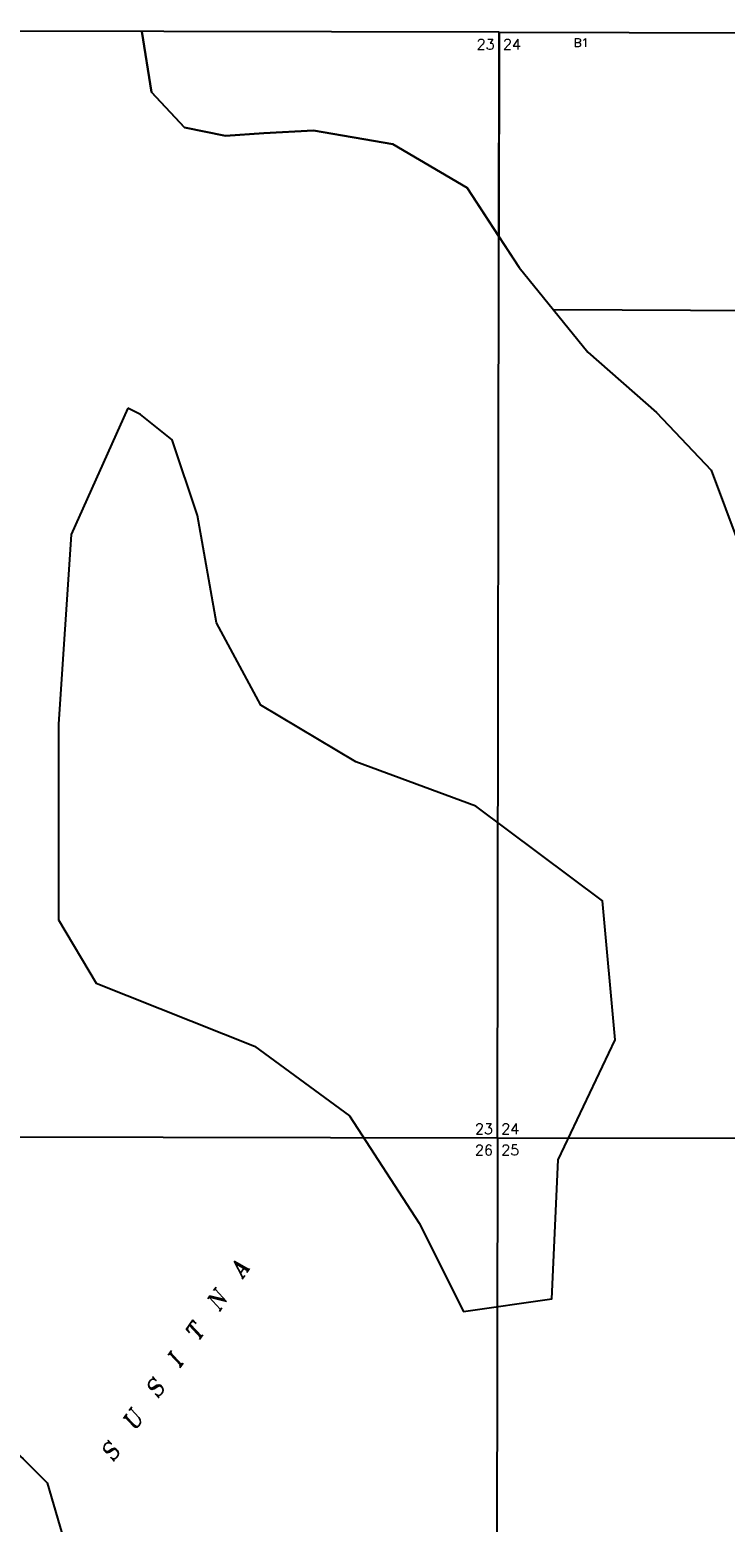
# Model space of a CAD drawing. Header units: feet. Extents: x 0 to 310787, y 0 to 109672.
# Tile 24 of 28: x 303268 to 306585, y 86007 to 93131. Entities that reach past the tile are written whole.
import ezdxf
from ezdxf.enums import TextEntityAlignment as Align

# ---------------------------------------------------------------- set-up
doc = ezdxf.new("R2010")
doc.units = ezdxf.units.FT
doc.header["$LTSCALE"] = 20
doc.header["$MEASUREMENT"] = 0
doc.layers.add('Taxmap', color=251, linetype='Continuous')
doc.styles.add('1', font='simplex')
doc.styles.add('5', font='romant')
doc.styles.add('6', font='romant', dxfattribs={"oblique": 12})

# ---------------------------------------------------------------- blocks, each defined once
blk = doc.blocks.new('A$C1D716C51')
at = {"layer": 'Taxmap'}
for p, q in [((105178.8, 15847.8), (99899.4, 15859.7)), ((105170.7, 10568.3), (105178.8, 15847.8)), ((105178.8, 15847.8), (110458.3, 15838.4)), ((107575.5, 14513.2), (105437.4, 14523)), ((105170.7, 10568.3), (99891.3, 10580.2)), ((105170.7, 10568.3), (105162.6, 5288.8)), ((110450.2, 10558.9), (105170.7, 10568.3))]:
    blk.add_line(p, q, dxfattribs=at)
at = {"layer": 'Taxmap', "linetype": 'Continuous'}
for p, q in [((103519.5, 15562.8), (103473.5, 15851.6)), ((105178.8, 15847.8), (105177.3, 14872.7)), ((103676.6, 15392.8), (103519.5, 15562.8)), ((103872.9, 15353.6), (103676.6, 15392.8)), ((104056.2, 15366.7), (103872.9, 15353.6)), ((104291.9, 15379.7), (104056.2, 15366.7)), ((104671.5, 15314.3), (104291.9, 15379.7)), ((105025, 15105.1), (104671.5, 15314.3)), ((105177.3, 14872.7), (105025, 15105.1))]:
    blk.add_line(p, q, dxfattribs=at)
for points in [[(102907.2, 9037.2), (103021.4, 8923.1), (103111.9, 8612.4), (103212.5, 8364.6), (103306.1, 8062.6), (103536.4, 7868.4), (103615.6, 7695.8), (103688.6, 7580.9), (103715.1, 7446.3), (103693.6, 7349.7)], [(103473.5, 15851.6), (103519.5, 15562.8), (103676.6, 15392.8), (103872.9, 15353.6), (104056.2, 15366.7), (104291.9, 15379.7), (104671.5, 15314.3), (105025, 15105.1), (105273.7, 14725.8), (105601, 14320.3), (105928.3, 14032.6), (106190.1, 13757.9), (106321, 13404.8), (106334.1, 13156.2), (106442.9, 12861.1), (106495.9, 12676), (106438.8, 12489.2), (106584.8, 12237.6), (106627.8, 12078.9), (106803.2, 11979.7)], [(105177.3, 14872.7), (105273.7, 14725.8), (105601, 14320.3), (105928.3, 14032.6), (106190.1, 13757.9), (106321, 13404.8), (106334.1, 13156.2), (106442.9, 12861.1), (106495.9, 12676), (106438.8, 12489.2), (106584.8, 12237.6), (106627.8, 12078.9), (106803.2, 11979.7)], [(103407.4, 14053.7), (103135.7, 13450.4), (103075.3, 12545.6), (103075.3, 12063), (103075.3, 11610.6), (103256.4, 11309), (104011.2, 11007.4), (104464, 10675.6), (104796.1, 10162.8), (105007.4, 9740.6), (105430, 9800.9), (105460.2, 10464.4), (105731.9, 11037.5), (105671.6, 11701.1), (105067.8, 12153.5), (104494.2, 12364.6), (104041.3, 12636.1), (103830, 13028.2), (103739.5, 13540.9), (103618.7, 13902.9), (103467.8, 14023.5), (103407.4, 14053.7)], [(102529.1, 9366.3), (102907.2, 9037.2), (103021.4, 8923.1), (103111.9, 8612.4), (103212.5, 8364.6), (103306.1, 8062.6), (103536.4, 7868.4), (103615.6, 7695.8), (103688.6, 7580.9), (103715.1, 7446.3), (103693.6, 7349.7), (103558.5, 7226.4), (103363.9, 7094.2), (103169.2, 6907.5), (102870.4, 6485.2)]]:
    blk.add_lwpolyline(points, dxfattribs=at)
at = {"layer": 'Taxmap'}
for s, height, style, p in [('B1', 40, '1', (105534.7, 15778.4)), ('24', 50, '5', (105196.5, 15765.5)), ('24', 50, '5', (105188.5, 10587.8)), ('25', 50, '5', (105188.4, 10486.5))]:
    blk.add_text(s, height=height, dxfattribs=dict(at, style=style)).set_placement(p)
at = {"layer": 'Taxmap', "style": '5'}
for s, p in [('23', (105156.6, 15765.6)), ('23', (105148.7, 10588)), ('26', (105148.5, 10486.4))]:
    blk.add_text(s, height=50, dxfattribs=at).set_placement(p, align=Align.RIGHT)
at = {"layer": 'Taxmap', "color": 142, "style": '6', "oblique": 12}
blk.add_text('S  U  S  I  T  N  A  ', height=80, rotation=54.87695, dxfattribs=at).set_placement((103335, 9017.9))

msp = doc.modelspace()

# ---------------------------------------------------------------- block references
at = {"layer": 'Taxmap'}
msp.add_blockref('A$C1D716C51', (200328.7, 77271.7), dxfattribs=at)

doc.saveas('drawing.dxf')
